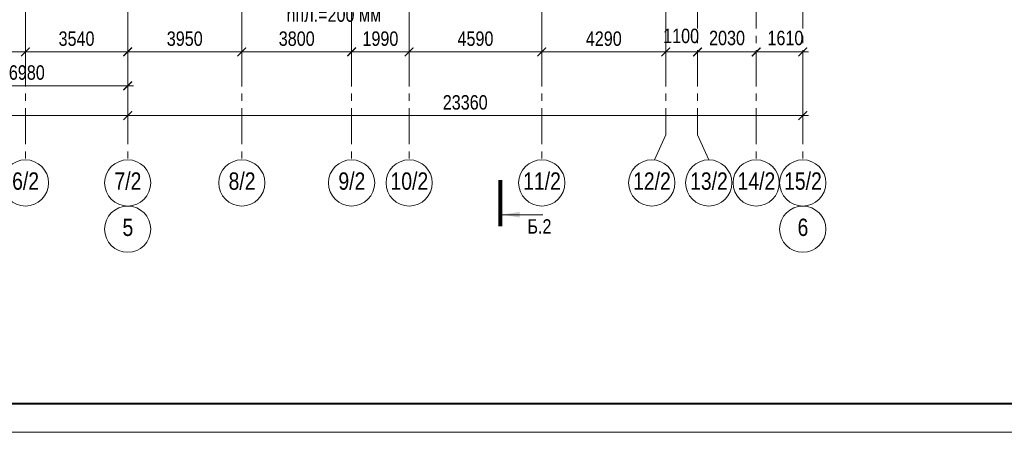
# Model space of a CAD drawing. Header units: inches. Extents: x -56152 to 65019, y 546816 to 630816.
# Tile 5 of 15: x -27097 to 6975, y 546816 to 561097. Entities that reach past the tile are written whole.
import ezdxf
from ezdxf.enums import TextEntityAlignment as Align

# ---------------------------------------------------------------- set-up
doc = ezdxf.new("R2010")
doc.units = ezdxf.units.IN
doc.header["$LTSCALE"] = 1000
doc.header["$MEASUREMENT"] = 0
doc.linetypes.add('CENTER', pattern=[2, 1.25, -0.25, 0.25, -0.25])
for name, color, linetype, lineweight in [('СК-100-О(си)', 7, 'CENTER', 15), ('СК-100-О(си)_имя', 7, 'CENTER', 15), ('СК-110-О-РАЗМЕРЫ', 7, 'Continuous', 15), ('СК-200-Р(амка)', 7, 'Continuous', 40), ('СК-210-Р-РАМКА ЛИНИИ ТОНКИЕ', 7, 'Continuous', 15), ('СК-300-Р(азмеры)', 7, 'Continuous', 20), ('СК-400-Т(екст)', 7, 'Continuous', 20), ('СК-440-Т-СТЕНЫ', 7, 'Continuous', 20), ('СК-500-С(ечения)', 5, 'Continuous', 40)]:
    doc.layers.add(name, color=color, linetype=linetype, lineweight=lineweight)
doc.styles.add('ARIAL_annotative', font='arial.ttf', dxfattribs={"width": 0.8, "height": 2.5})
doc.styles.add('RUSS', font='arial.ttf', dxfattribs={"width": 0.8})
doc.dimstyles.new('100-200', dxfattribs={"dimscale": 0, "dimtxt": 500, "dimasz": 300, "dimexe": 200, "dimexo": 200, "dimgap": 200, "dimtad": 1, "dimdec": 0, "dimzin": 0, "dimdsep": 46, "dimtxsty": 'RUSS', "dimblk": 'ARCHTICK', "dimcen": 0.096, "dimdle": 200, "dimclrd": 7, "dimclre": 7, "dimclrt": 256, "dimadec": 0, "dimazin": 0, "dimtfac": 1, "dimtdec": 0, "dimtmove": 2, "dimatfit": 3, "dimldrblk": 'OBLIQUE', "dimfxl": 1, "dimtolj": 1, "dimtzin": 0, "dimarcsym": 0})

# ---------------------------------------------------------------- blocks, each defined once
blk = doc.blocks.new('_ArchTick')
at = {"color": 0, "linetype": 'ByBlock', "const_width": 0.15}
blk.add_lwpolyline([(-0.5, -0.5), (0.5, 0.5)], dxfattribs=at)
blk = doc.blocks.new('*D26')
at = {"layer": 'Defpoints', "color": 0, "transparency": 16777216}
for p in [(-28730, -2470), (-25290, -2470), (-25290, -3521)]:
    blk.add_point(p, dxfattribs=at)
at = {"layer": 'СК-110-О-РАЗМЕРЫ', "color": 7, "lineweight": -2, "transparency": 16777216}
for p, q in [((-28730, -2670), (-28730, -3721)), ((-25290, -2670), (-25290, -3721)), ((-28930, -3521), (-25090, -3521))]:
    blk.add_line(p, q, dxfattribs=at)
at = {"layer": 'СК-110-О-РАЗМЕРЫ', "color": 7, "lineweight": -2, "transparency": 16777216, "xscale": 300, "yscale": 300, "zscale": 300, "rotation": 180}
blk.add_blockref('_ArchTick', (-28730, -3521), dxfattribs=at)
at = {"layer": 'СК-110-О-РАЗМЕРЫ', "color": 7, "lineweight": -2, "transparency": 16777216, "xscale": 300, "yscale": 300, "zscale": 300}
blk.add_blockref('_ArchTick', (-25290, -3521), dxfattribs=at)
at = {"layer": 'СК-110-О-РАЗМЕРЫ', "transparency": 16777216, "insert": (-27010, -3065), "char_height": 500, "attachment_point": 5, "style": 'RUSS'}
blk.add_mtext('\\A1;3440', dxfattribs=at)
blk = doc.blocks.new('_Oblique')
at = {"color": 0, "linetype": 'ByBlock', "lineweight": -2}
blk.add_line((-0.5, -0.5), (0.5, 0.5), dxfattribs=at)
blk = doc.blocks.new('*D27')
at = {"layer": 'Defpoints', "color": 0, "transparency": 16777216}
for p in [(-25290, -2470), (-21750, -2470), (-25290, -3521)]:
    blk.add_point(p, dxfattribs=at)
at = {"layer": 'СК-110-О-РАЗМЕРЫ', "color": 7, "lineweight": -2, "transparency": 16777216}
for p, q in [((-25290, -2670), (-25290, -3721)), ((-21750, -2670), (-21750, -3721)), ((-21550, -3521), (-25490, -3521))]:
    blk.add_line(p, q, dxfattribs=at)
at = {"layer": 'СК-110-О-РАЗМЕРЫ', "color": 7, "lineweight": -2, "transparency": 16777216, "xscale": 300, "yscale": 300, "zscale": 300, "rotation": 180}
blk.add_blockref('_ArchTick', (-25290, -3521), dxfattribs=at)
at = {"layer": 'СК-110-О-РАЗМЕРЫ', "color": 7, "lineweight": -2, "transparency": 16777216, "xscale": 300, "yscale": 300, "zscale": 300}
blk.add_blockref('_ArchTick', (-21750, -3521), dxfattribs=at)
at = {"layer": 'СК-110-О-РАЗМЕРЫ', "transparency": 16777216, "insert": (-23520, -3065), "char_height": 500, "attachment_point": 5, "style": 'RUSS'}
blk.add_mtext('\\A1;3540', dxfattribs=at)
blk = doc.blocks.new('*D28')
at = {"layer": 'Defpoints', "color": 0, "transparency": 16777216}
for p in [(-28730, -2949), (-21750, -2949), (-21750, -4693)]:
    blk.add_point(p, dxfattribs=at)
at = {"layer": 'СК-300-Р(азмеры)', "color": 7, "lineweight": -2, "transparency": 16777216}
for p, q in [((-28730, -3149), (-28730, -4893)), ((-21750, -3149), (-21750, -4893)), ((-28930, -4693), (-21550, -4693))]:
    blk.add_line(p, q, dxfattribs=at)
at = {"layer": 'СК-300-Р(азмеры)', "color": 7, "lineweight": -2, "transparency": 16777216, "xscale": 300, "yscale": 300, "zscale": 300, "rotation": 180}
blk.add_blockref('_ArchTick', (-28730, -4693), dxfattribs=at)
at = {"layer": 'СК-300-Р(азмеры)', "color": 7, "lineweight": -2, "transparency": 16777216, "xscale": 300, "yscale": 300, "zscale": 300}
blk.add_blockref('_ArchTick', (-21750, -4693), dxfattribs=at)
at = {"layer": 'СК-300-Р(азмеры)', "transparency": 16777216, "insert": (-25240, -4238), "char_height": 500, "attachment_point": 5, "style": 'RUSS'}
blk.add_mtext('\\A1;6980', dxfattribs=at)
blk = doc.blocks.new('*D29')
at = {"layer": 'Defpoints', "color": 0, "transparency": 16777216}
for p in [(-21750, -2470), (-17800, -2470), (-17800, -3521)]:
    blk.add_point(p, dxfattribs=at)
at = {"layer": 'СК-110-О-РАЗМЕРЫ', "color": 7, "lineweight": -2, "transparency": 16777216}
for p, q in [((-21750, -2670), (-21750, -3721)), ((-17800, -2670), (-17800, -3721)), ((-21950, -3521), (-17600, -3521))]:
    blk.add_line(p, q, dxfattribs=at)
at = {"layer": 'СК-110-О-РАЗМЕРЫ', "color": 7, "lineweight": -2, "transparency": 16777216, "xscale": 300, "yscale": 300, "zscale": 300, "rotation": 180}
blk.add_blockref('_ArchTick', (-21750, -3521), dxfattribs=at)
at = {"layer": 'СК-110-О-РАЗМЕРЫ', "color": 7, "lineweight": -2, "transparency": 16777216, "xscale": 300, "yscale": 300, "zscale": 300}
blk.add_blockref('_ArchTick', (-17800, -3521), dxfattribs=at)
at = {"layer": 'СК-110-О-РАЗМЕРЫ', "transparency": 16777216, "insert": (-19775, -3065), "char_height": 500, "attachment_point": 5, "style": 'RUSS'}
blk.add_mtext('\\A1;3950', dxfattribs=at)
blk = doc.blocks.new('*D30')
at = {"layer": 'Defpoints', "color": 0, "transparency": 16777216}
for p in [(-17800, -2470), (-14000, -2470), (-17800, -3521)]:
    blk.add_point(p, dxfattribs=at)
at = {"layer": 'СК-110-О-РАЗМЕРЫ', "color": 7, "lineweight": -2, "transparency": 16777216}
for p, q in [((-17800, -2670), (-17800, -3721)), ((-14000, -2670), (-14000, -3721)), ((-13800, -3521), (-18000, -3521))]:
    blk.add_line(p, q, dxfattribs=at)
at = {"layer": 'СК-110-О-РАЗМЕРЫ', "color": 7, "lineweight": -2, "transparency": 16777216, "xscale": 300, "yscale": 300, "zscale": 300, "rotation": 180}
blk.add_blockref('_ArchTick', (-17800, -3521), dxfattribs=at)
at = {"layer": 'СК-110-О-РАЗМЕРЫ', "color": 7, "lineweight": -2, "transparency": 16777216, "xscale": 300, "yscale": 300, "zscale": 300}
blk.add_blockref('_ArchTick', (-14000, -3521), dxfattribs=at)
at = {"layer": 'СК-110-О-РАЗМЕРЫ', "transparency": 16777216, "insert": (-15900, -3065), "char_height": 500, "attachment_point": 5, "style": 'RUSS'}
blk.add_mtext('\\A1;3800', dxfattribs=at)
blk = doc.blocks.new('*D31')
at = {"layer": 'Defpoints', "color": 0, "transparency": 16777216}
for p in [(-14000, -2470), (-12010, -2470), (-12010, -3521)]:
    blk.add_point(p, dxfattribs=at)
at = {"layer": 'СК-110-О-РАЗМЕРЫ', "color": 7, "lineweight": -2, "transparency": 16777216}
for p, q in [((-14000, -2670), (-14000, -3721)), ((-12010, -2670), (-12010, -3721)), ((-14200, -3521), (-11810, -3521))]:
    blk.add_line(p, q, dxfattribs=at)
at = {"layer": 'СК-110-О-РАЗМЕРЫ', "color": 7, "lineweight": -2, "transparency": 16777216, "xscale": 300, "yscale": 300, "zscale": 300, "rotation": 180}
blk.add_blockref('_ArchTick', (-14000, -3521), dxfattribs=at)
at = {"layer": 'СК-110-О-РАЗМЕРЫ', "color": 7, "lineweight": -2, "transparency": 16777216, "xscale": 300, "yscale": 300, "zscale": 300}
blk.add_blockref('_ArchTick', (-12010, -3521), dxfattribs=at)
at = {"layer": 'СК-110-О-РАЗМЕРЫ', "transparency": 16777216, "insert": (-13005, -3065), "char_height": 500, "attachment_point": 5, "style": 'RUSS'}
blk.add_mtext('\\A1;1990', dxfattribs=at)
blk = doc.blocks.new('*D32')
at = {"layer": 'Defpoints', "color": 0, "transparency": 16777216}
for p in [(-12010, -2470), (-7420, -2470), (-12010, -3521)]:
    blk.add_point(p, dxfattribs=at)
at = {"layer": 'СК-110-О-РАЗМЕРЫ', "color": 7, "lineweight": -2, "transparency": 16777216}
for p, q in [((-12010, -2670), (-12010, -3721)), ((-7420, -2670), (-7420, -3721)), ((-7220, -3521), (-12210, -3521))]:
    blk.add_line(p, q, dxfattribs=at)
at = {"layer": 'СК-110-О-РАЗМЕРЫ', "color": 7, "lineweight": -2, "transparency": 16777216, "xscale": 300, "yscale": 300, "zscale": 300, "rotation": 180}
blk.add_blockref('_ArchTick', (-12010, -3521), dxfattribs=at)
at = {"layer": 'СК-110-О-РАЗМЕРЫ', "color": 7, "lineweight": -2, "transparency": 16777216, "xscale": 300, "yscale": 300, "zscale": 300}
blk.add_blockref('_ArchTick', (-7420, -3521), dxfattribs=at)
at = {"layer": 'СК-110-О-РАЗМЕРЫ', "transparency": 16777216, "insert": (-9715, -3065), "char_height": 500, "attachment_point": 5, "style": 'RUSS'}
blk.add_mtext('\\A1;4590', dxfattribs=at)
blk = doc.blocks.new('*D33')
at = {"layer": 'Defpoints', "color": 0, "transparency": 16777216}
for p in [(-7420, -2470), (-3130, -2470), (-3130, -3521)]:
    blk.add_point(p, dxfattribs=at)
at = {"layer": 'СК-110-О-РАЗМЕРЫ', "color": 7, "lineweight": -2, "transparency": 16777216}
for p, q in [((-7420, -2670), (-7420, -3721)), ((-3130, -2670), (-3130, -3721)), ((-7620, -3521), (-2930, -3521))]:
    blk.add_line(p, q, dxfattribs=at)
at = {"layer": 'СК-110-О-РАЗМЕРЫ', "color": 7, "lineweight": -2, "transparency": 16777216, "xscale": 300, "yscale": 300, "zscale": 300, "rotation": 180}
blk.add_blockref('_ArchTick', (-7420, -3521), dxfattribs=at)
at = {"layer": 'СК-110-О-РАЗМЕРЫ', "color": 7, "lineweight": -2, "transparency": 16777216, "xscale": 300, "yscale": 300, "zscale": 300}
blk.add_blockref('_ArchTick', (-3130, -3521), dxfattribs=at)
at = {"layer": 'СК-110-О-РАЗМЕРЫ', "transparency": 16777216, "insert": (-5275, -3065), "char_height": 500, "attachment_point": 5, "style": 'RUSS'}
blk.add_mtext('\\A1;4290', dxfattribs=at)
blk = doc.blocks.new('*D15')
at = {"layer": 'Defpoints', "color": 0, "transparency": 16777216}
for p in [(-3130, -3521), (-2030, -3521), (-2030, -3521)]:
    blk.add_point(p, dxfattribs=at)
at = {"layer": 'СК-300-Р(азмеры)', "color": 7, "lineweight": -2, "transparency": 16777216}
blk.add_line((-3330, -3521), (-1830, -3521), dxfattribs=at)
at = {"layer": 'СК-300-Р(азмеры)', "color": 7, "lineweight": -2, "transparency": 16777216, "xscale": 300, "yscale": 300, "zscale": 300, "rotation": 180}
blk.add_blockref('_ArchTick', (-3130, -3521), dxfattribs=at)
at = {"layer": 'СК-300-Р(азмеры)', "color": 7, "lineweight": -2, "transparency": 16777216, "xscale": 300, "yscale": 300, "zscale": 300}
blk.add_blockref('_ArchTick', (-2030, -3521), dxfattribs=at)
at = {"layer": 'СК-300-Р(азмеры)', "transparency": 16777216, "insert": (-2598, -2971), "char_height": 500, "attachment_point": 5, "style": 'RUSS'}
blk.add_mtext('\\A1;1100', dxfattribs=at)
blk = doc.blocks.new('*D16')
at = {"layer": 'Defpoints', "color": 0, "transparency": 16777216}
for p in [(-2030, -3521), (-2030, -3521), (0, -3521)]:
    blk.add_point(p, dxfattribs=at)
at = {"layer": 'СК-300-Р(азмеры)', "color": 7, "lineweight": -2, "transparency": 16777216}
blk.add_line((200, -3521), (-2230, -3521), dxfattribs=at)
at = {"layer": 'СК-300-Р(азмеры)', "color": 7, "lineweight": -2, "transparency": 16777216, "xscale": 300, "yscale": 300, "zscale": 300, "rotation": 180}
blk.add_blockref('_ArchTick', (-2030, -3521), dxfattribs=at)
at = {"layer": 'СК-300-Р(азмеры)', "color": 7, "lineweight": -2, "transparency": 16777216, "xscale": 300, "yscale": 300, "zscale": 300}
blk.add_blockref('_ArchTick', (0, -3521), dxfattribs=at)
at = {"layer": 'СК-300-Р(азмеры)', "transparency": 16777216, "insert": (-1010, -3042), "char_height": 500, "attachment_point": 5, "style": 'RUSS'}
blk.add_mtext('\\A1;2030', dxfattribs=at)
blk = doc.blocks.new('*D17')
at = {"layer": 'Defpoints', "color": 0, "transparency": 16777216}
for p in [(0, -3521), (1610, -3521), (1610, -3521)]:
    blk.add_point(p, dxfattribs=at)
at = {"layer": 'СК-300-Р(азмеры)', "color": 7, "lineweight": -2, "transparency": 16777216}
blk.add_line((-200, -3521), (1810, -3521), dxfattribs=at)
at = {"layer": 'СК-300-Р(азмеры)', "color": 7, "lineweight": -2, "transparency": 16777216, "xscale": 300, "yscale": 300, "zscale": 300, "rotation": 180}
blk.add_blockref('_ArchTick', (0, -3521), dxfattribs=at)
at = {"layer": 'СК-300-Р(азмеры)', "color": 7, "lineweight": -2, "transparency": 16777216, "xscale": 300, "yscale": 300, "zscale": 300}
blk.add_blockref('_ArchTick', (1610, -3521), dxfattribs=at)
at = {"layer": 'СК-300-Р(азмеры)', "transparency": 16777216, "insert": (1010, -3042), "char_height": 500, "attachment_point": 5, "style": 'RUSS'}
blk.add_mtext('\\A1;1610', dxfattribs=at)
blk = doc.blocks.new('*D20')
at = {"layer": 'Defpoints', "color": 0, "transparency": 16777216}
for p in [(-43920, -3521), (-21750, -3521), (-21750, -5726)]:
    blk.add_point(p, dxfattribs=at)
at = {"layer": 'СК-110-О-РАЗМЕРЫ', "color": 7, "lineweight": -2, "transparency": 16777216}
for p, q in [((-43920, -3721), (-43920, -5926)), ((-21750, -3721), (-21750, -5926)), ((-44120, -5726), (-21550, -5726))]:
    blk.add_line(p, q, dxfattribs=at)
at = {"layer": 'СК-110-О-РАЗМЕРЫ', "color": 7, "lineweight": -2, "transparency": 16777216, "xscale": 300, "yscale": 300, "zscale": 300, "rotation": 180}
blk.add_blockref('_ArchTick', (-43920, -5726), dxfattribs=at)
at = {"layer": 'СК-110-О-РАЗМЕРЫ', "color": 7, "lineweight": -2, "transparency": 16777216, "xscale": 300, "yscale": 300, "zscale": 300}
blk.add_blockref('_ArchTick', (-21750, -5726), dxfattribs=at)
at = {"layer": 'СК-110-О-РАЗМЕРЫ', "transparency": 16777216, "insert": (-32835, -5271), "char_height": 500, "attachment_point": 5, "style": 'RUSS'}
blk.add_mtext('\\A1;22170', dxfattribs=at)
blk = doc.blocks.new('*D21')
at = {"layer": 'Defpoints', "color": 0, "transparency": 16777216}
for p in [(-21750, -3521), (1610, -3521), (-21750, -5726)]:
    blk.add_point(p, dxfattribs=at)
at = {"layer": 'СК-110-О-РАЗМЕРЫ', "color": 7, "lineweight": -2, "transparency": 16777216}
for p, q in [((-21750, -3721), (-21750, -5926)), ((1610, -3721), (1610, -5926)), ((1810, -5726), (-21950, -5726))]:
    blk.add_line(p, q, dxfattribs=at)
at = {"layer": 'СК-110-О-РАЗМЕРЫ', "color": 7, "lineweight": -2, "transparency": 16777216, "xscale": 300, "yscale": 300, "zscale": 300, "rotation": 180}
blk.add_blockref('_ArchTick', (-21750, -5726), dxfattribs=at)
at = {"layer": 'СК-110-О-РАЗМЕРЫ', "color": 7, "lineweight": -2, "transparency": 16777216, "xscale": 300, "yscale": 300, "zscale": 300}
blk.add_blockref('_ArchTick', (1610, -5726), dxfattribs=at)
at = {"layer": 'СК-110-О-РАЗМЕРЫ', "transparency": 16777216, "insert": (-10070, -5271), "char_height": 500, "attachment_point": 5, "style": 'RUSS'}
blk.add_mtext('\\A1;23360', dxfattribs=at)
blk = doc.blocks.new('Сечение')
at = {"layer": 'СК-500-С(ечения)', "linetype": 'Continuous', "lineweight": 15, "ltscale": 100}
blk.add_line((-200, -35), (-200, -735), dxfattribs=at)
at = {"layer": 'СК-500-С(ечения)', "linetype": 'Continuous', "ltscale": 100, "const_width": 70}
blk.add_lwpolyline([(-400, 0), (400, 0)], dxfattribs=at)
at = {"layer": 'СК-500-С(ечения)', "linetype": 'Continuous', "ltscale": 100}
blk.add_solid([(-200, -35), (-250, -335), (-150, -335)], dxfattribs=at)
blk = doc.blocks.new('*U154')
at = {"layer": 'СК-400-Т(екст)', "ltscale": 100, "yscale": 0.01, "zscale": 0.01}
for p, xscale, rotation in [((0, -4), -0.01, 89.99999999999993), ((0, -151.89), 0.01, 89.99999999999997)]:
    blk.add_blockref('Сечение', p, dxfattribs=dict(at, xscale=xscale, rotation=rotation))
at = {"layer": 'СК-500-С(ечения)', "color": 0, "ltscale": 100, "style": 'ARIAL_annotative', "width": 0.8}
blk.add_attdef('НОМЕР_СЕЧЕНИЯ_1_1(НОМЕР_ЛИСТА)', text='', height=2.5, rotation=180, dxfattribs=at).set_placement((6.74, -1.23), align=Align.RIGHT)
blk.add_attdef('НОМЕР_СЕЧЕНИЯ_2_1(НОМЕР_ЛИСТА)', text='', height=2.5, rotation=180, dxfattribs=at).set_placement((6.74, -153.92), align=Align.BOTTOM_LEFT)
blk = doc.blocks.new('оси')
at = {"layer": 'СК-100-О(си)'}
for p, q in [((-25290.2, 18534.9), (-25290.2, -7257.5)), ((-21750, 18534.9), (-21750, -7257.5)), ((-17800, 18534.9), (-17800, -7257.5)), ((-14000, 18534.9), (-14000, -7257.5)), ((-12010, 18534.9), (-12010, -7257.5)), ((-7420, 18534.9), (-7420, -7257.5)), ((-3130, 18534.9), (-3130, -6395.3)), ((-2030, 18534.9), (-2030, -6395.3)), ((0, 18534.9), (0, -7257.5)), ((1610, 18534.9), (1610, -7257.5))]:
    blk.add_line(p, q, dxfattribs=at)
at = {"layer": 'СК-100-О(си)', "ltscale": 1000}
for p, q in [((-3516.3, -7257.5), (-3130, -6395.3)), ((-1643.7, -7257.5), (-2030, -6395.3))]:
    blk.add_line(p, q, dxfattribs=at)
at = {"layer": 'СК-100-О(си)', "linetype": 'Continuous'}
for centre in [(-25290.2, -8057.5), (-21750, -8057.5), (-17800, -8057.5), (-14000, -8057.5), (-12010, -8057.5), (-7420, -8057.5), (-3616.3, -8057.5), (-1643.7, -8057.5), (0, -8057.5), (1610, -8057.5), (-21750, -9657.5), (1610, -9657.5)]:
    blk.add_circle(centre, 800, dxfattribs=at)
at = {"layer": 'СК-100-О(си)_имя', "style": 'RUSS', "width": 0.8}
for s, p in [('6/2', (-25282.4, -7991.8)), ('7/2', (-21742.2, -7991.8)), ('8/2', (-17792.2, -7991.8)), ('9/2', (-13992.2, -7991.8)), ('10/2', (-12002.2, -7991.8)), ('11/2', (-7412.2, -7991.8)), ('12/2', (-3608.5, -7991.8)), ('13/2', (-1635.9, -7991.8)), ('14/2', (7.8, -7991.8)), ('15/2', (1617.8, -7991.8)), ('5', (-21742.2, -9591.8)), ('6', (1617.8, -9591.8))]:
    blk.add_text(s, height=600, dxfattribs=at).set_placement(p, align=Align.MIDDLE_CENTER)
at = {"layer": 'СК-110-О-РАЗМЕРЫ'}
for base, p1, p2, picture, middle in [((-25290.2, -3520.6), (-28729.8, -2469.7), (-25290.2, -2469.7), '*D26', (-27010, -3065.1)), ((-17800, -3520.6), (-21750, -2469.7), (-17800, -2469.7), '*D29', (-19775, -3065.1)), ((-12010, -3520.6), (-14000, -2469.7), (-12010, -2469.7), '*D31', (-13005, -3065.3)), ((-3130, -3520.6), (-7420, -2469.7), (-3130, -2469.7), '*D33', (-5275, -3065.3)), ((-21750, -5726.1), (-43920.2, -3520.6), (-21750, -3520.6), '*D20', (-32835.1, -5270.8))]:
    dim = blk.add_linear_dim(base=base, p1=p1, p2=p2, dimstyle='100-200', override={"dimscale": 1}, dxfattribs=at)
    dim.commit()
    dim.dimension.update_dxf_attribs({"geometry": picture, "text_midpoint": middle})
for base, p1, p2, picture, middle in [((-25290.2, -3520.6), (-21750, -2469.7), (-25290.2, -2469.7), '*D27', (-23520.1, -3065.1)), ((-17800, -3520.6), (-14000, -2469.7), (-17800, -2469.7), '*D30', (-15900, -3065.1)), ((-12010, -3520.6), (-7420, -2469.7), (-12010, -2469.7), '*D32', (-9715, -3065.3)), ((-21750, -5726.1), (1610, -3520.6), (-21750, -3520.6), '*D21', (-10070, -5270.7))]:
    dim = blk.add_linear_dim(base=base, p1=p1, p2=p2, angle=180, dimstyle='100-200', override={"dimscale": 1}, dxfattribs=at)
    dim.commit()
    dim.dimension.update_dxf_attribs({"geometry": picture, "text_midpoint": middle})
at = {"layer": 'СК-300-Р(азмеры)'}
for base, p1, p2, picture, middle in [((-2030, -3520.6), (-3130, -3520.6), (-2030, -3520.6), '*D15', (-2598.4, -2971.4)), ((1610, -3520.6), (0, -3520.6), (1610, -3520.6), '*D17', (1010.3, -3041.9))]:
    dim = blk.add_linear_dim(base=base, p1=p1, p2=p2, dimstyle='100-200', override={"dimscale": 1}, dxfattribs=at)
    dim.commit()
    dim.dimension.update_dxf_attribs({"geometry": picture, "text_midpoint": middle, "dimtype": 128})
dim = blk.add_linear_dim(base=(-2030, -3520.6), p1=(0, -3520.6), p2=(-2030, -3520.6), angle=180, dimstyle='100-200', override={"dimscale": 1}, dxfattribs=at)
dim.commit()
dim.dimension.update_dxf_attribs({"geometry": '*D16', "text_midpoint": (-1010.3, -3041.9), "dimtype": 128})
dim = blk.add_linear_dim(base=(-21750, -4693), p1=(-28729.8, -2949.5), p2=(-21750, -2949.5), dimstyle='100-200', override={"dimscale": 1}, dxfattribs=at)
dim.commit()
dim.dimension.update_dxf_attribs({"geometry": '*D28', "text_midpoint": (-25239.9, -4237.7)})
blk = doc.blocks.new('A$C858fb3ef')
at = {"layer": 'СК-300-Р(азмеры)'}
blk.add_blockref('оси', (0, 0), dxfattribs=at)
blk = doc.blocks.new('A$C573b34c5')
blk.add_blockref('A$C858fb3ef', (0, 0))

msp = doc.modelspace()

# ---------------------------------------------------------------- linework, layer by layer
at = {"layer": 'СК-200-Р(амка)'}
msp.add_line((-52152.1, 547815.5), (61647.9, 547815.5), dxfattribs=at)
at = {"layer": 'СК-210-Р-РАМКА ЛИНИИ ТОНКИЕ'}
msp.add_line((62647.9, 546815.5), (-56152.1, 546815.5), dxfattribs=at)

# ---------------------------------------------------------------- block references
at = {"layer": 'СК-300-Р(азмеры)'}
msp.add_blockref('A$C573b34c5', (-1610, 563503.1), dxfattribs=at)
at = {"layer": 'СК-500-С(ечения)'}
ref = msp.add_blockref('*U154', (-10460.5, 553947), dxfattribs=dict(at, xscale=-200, yscale=200, zscale=200, rotation=180))
ref.add_attrib('НОМЕР_СЕЧЕНИЯ_2_1(НОМЕР_ЛИСТА)', 'Б.2', dxfattribs={"color": 0, "ltscale": 100, "height": 500, "style": 'ARIAL_annotative', "width": 0.8}).set_placement((-9961.4, 585229.8), align=Align.MIDDLE_LEFT)
ref.add_attrib('НОМЕР_СЕЧЕНИЯ_1_1(НОМЕР_ЛИСТА)', 'Б.2', dxfattribs={"color": 0, "ltscale": 100, "height": 500, "style": 'ARIAL_annotative', "width": 0.8}).set_placement((-9112.6, 554192.3), align=Align.TOP_CENTER)

# ---------------------------------------------------------------- texts
at = {"layer": 'СК-440-Т-СТЕНЫ', "insert": (-17863.7, 561524.4), "char_height": 500, "width": 3213.768, "attachment_point": 1, "style": 'RUSS'}
msp.add_mtext('hпл.=200 мм', dxfattribs=at)

doc.saveas('drawing.dxf')
